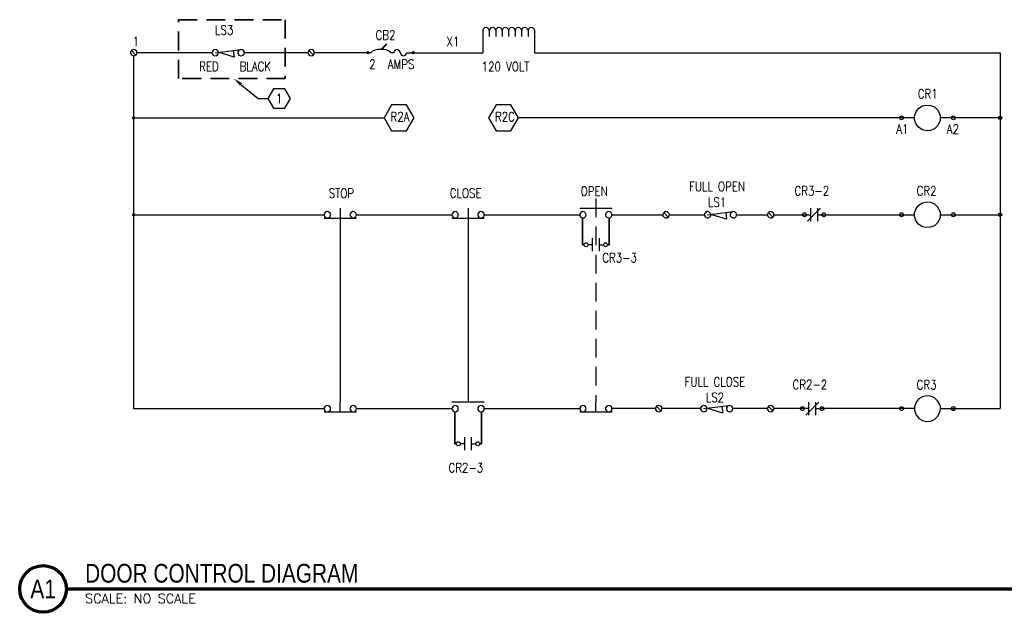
# Model space of a CAD drawing. Header units: inches. Extents: x 135.2 to 208.4, y 23.7 to 48.7.
# Tile 3 of 5: x 186.8 to 200, y 24.9 to 32.8. Entities that reach past the tile are written whole.
import ezdxf
from ezdxf import colors
from ezdxf.entities.mleader import LeaderData, LeaderLine
from ezdxf.enums import TextEntityAlignment as Align
from ezdxf.math import Vec2, Vec3

# ---------------------------------------------------------------- set-up
doc = ezdxf.new("R2010")
doc.units = ezdxf.units.IN
doc.header["$MEASUREMENT"] = 0
doc.linetypes.add('DASHED2', pattern=[0.375, 0.25, -0.125])
doc.linetypes.add('HIDDEN', pattern=[0.375, 0.25, -0.125])
for name, color, linetype, lineweight in [('E-ANNO-KEYN', 2, 'Continuous', 25), ('E-ANNO-TEXT', 2, 'Continuous', 25), ('E-DETL-GRPH', 3, 'Continuous', 35), ('E-DETL-GRPH-HIDD', 3, 'HIDDEN', 35), ('S-ANNO-SYMB', 2, 'Continuous', 25)]:
    doc.layers.add(name, color=color, linetype=linetype, lineweight=lineweight)
doc.styles.add('Annotative', font='romans.shx', dxfattribs={"width": 0.8})
doc.styles.add('Arial', font='romans.shx', dxfattribs={"width": 0.8})
doc.styles.add('ROMANS', font='ROMANS.shx', dxfattribs={"width": 0.8})
doc.styles.add('TITLES', font='swiss.ttf', dxfattribs={"height": 0.25})

# ---------------------------------------------------------------- blocks, each defined once
blk = doc.blocks.new('*U4')
at = {"linetype": 'Continuous', "lineweight": 70}
blk.add_line((1.125, 0.625), (15.179, 0.625), dxfattribs=at)
at = {"lineweight": 70}
blk.add_circle((0.812, 0.625), 0.312, dxfattribs=at)
at = {"style": 'Arial'}
blk.add_attdef('DRAWING_AREA_TITLE', text='', height=0.187, dxfattribs=at).set_placement((1.374, 0.634), align=Align.BOTTOM_LEFT)
blk.add_attdef('X#', text='', height=0.187, dxfattribs=at).set_placement((0.812, 0.625), align=Align.MIDDLE_CENTER)
blk.add_attdef('SCALE:', text='', height=0.0938, dxfattribs=at).set_placement((1.374, 0.561), align=Align.TOP_LEFT)
blk = doc.blocks.new('KEYNOTE')
at = {"transparency": 16777216, "flags": 128}
blk.add_lwpolyline([(-0.075, 0.13), (-0.15, 0), (-0.075, -0.13), (0.075, -0.13), (0.15, 0), (0.075, 0.13)], close=True, dxfattribs=at)
at = {"transparency": 16777216, "style": 'Annotative', "width": 0.8}
blk.add_attdef('KN', text='', height=0.125, dxfattribs=at).set_placement((0, 0), align=Align.MIDDLE)

msp = doc.modelspace()

# ---------------------------------------------------------------- linework, layer by layer
at = {"lineweight": -3, "transparency": 33554559}
for points in [[(188.35, 30.186), (188.348, 30.174), (188.369, 30.174)], [(188.348, 30.174), (188.35, 30.163), (188.369, 30.174)], [(188.359, 30.193), (188.35, 30.186), (188.369, 30.174)], [(188.35, 30.163), (188.359, 30.155), (188.369, 30.174)], [(188.369, 30.197), (188.359, 30.193), (188.369, 30.174)], [(188.359, 30.155), (188.369, 30.152), (188.369, 30.174)], [(188.38, 30.193), (188.369, 30.197), (188.369, 30.174)], [(188.388, 30.186), (188.38, 30.193), (188.369, 30.174)], [(188.391, 30.174), (188.388, 30.186), (188.369, 30.174)], [(188.369, 30.152), (188.38, 30.155), (188.369, 30.174)], [(188.38, 30.155), (188.388, 30.163), (188.369, 30.174)], [(188.388, 30.163), (188.391, 30.174), (188.369, 30.174)]]:
    msp.add_solid(points, dxfattribs=at)
at = {"layer": 'E-DETL-GRPH', "lineweight": -3}
for p, q in [((191.129, 30.261), (191.129, 27.67)), ((192.835, 30.261), (192.835, 27.67))]:
    msp.add_line(p, q, dxfattribs=at)
at = {"layer": 'E-DETL-GRPH', "linetype": 'DASHED2'}
msp.add_lwpolyline([(188.968, 32.781), (190.394, 32.781), (190.394, 31.996), (188.968, 31.996)], close=True, dxfattribs=at)
at = {"layer": 'E-DETL-GRPH', "lineweight": -3}
for points in [[(193.032, 32.643), (193.032, 32.34)], [(193.119, 32.643), (193.119, 32.557)], [(193.205, 32.643), (193.205, 32.557)], [(193.292, 32.643), (193.292, 32.557)], [(193.377, 32.643), (193.377, 32.557)], [(193.465, 32.643), (193.465, 32.557)], [(193.55, 32.643), (193.55, 32.557)], [(193.637, 32.643), (193.637, 32.557)], [(193.723, 32.643), (193.723, 32.34)], [(188.328, 32.352), (188.327, 32.34), (188.328, 32.328)], [(188.4, 32.309), (188.339, 32.371)], [(188.406, 32.317), (188.411, 32.328), (188.412, 32.34), (188.411, 32.352), (188.406, 32.363)], [(189.416, 32.352), (189.414, 32.34), (189.416, 32.328)], [(189.457, 32.34), (189.796, 32.383)], [(189.494, 32.317), (189.498, 32.328), (189.5, 32.34), (189.498, 32.352), (189.494, 32.363)], [(189.7, 32.369), (189.7, 32.371), (189.712, 32.282), (189.5, 32.346)], [(189.761, 32.352), (189.76, 32.34), (189.761, 32.328)], [(190.696, 32.34), (189.845, 32.34), (189.844, 32.352), (189.839, 32.363)], [(190.698, 32.352), (190.696, 32.34), (190.698, 32.328)], [(190.77, 32.309), (190.708, 32.371)], [(190.776, 32.317), (190.78, 32.328), (190.782, 32.34), (190.78, 32.352), (190.776, 32.363)], [(191.671, 32.384), (191.741, 32.455)], [(191.749, 32.452), (191.683, 32.383)], [(191.741, 32.455), (191.749, 32.452)], [(191.845, 32.351), (191.844, 32.34)], [(191.929, 32.34), (191.928, 32.351)], [(188.369, 32.297), (188.369, 27.584), (190.913, 27.584)], [(189.413, 32.34), (188.412, 32.34)], [(189.839, 32.317), (189.844, 32.328), (189.845, 32.34)], [(191.541, 32.34), (190.782, 32.34)], [(191.544, 32.346), (191.543, 32.34)], [(191.799, 32.34), (191.798, 32.346)], [(191.844, 32.34), (191.801, 32.34)], [(191.931, 32.34), (191.932, 32.329)], [(192.015, 32.329), (192.016, 32.34)], [(192.016, 32.34), (193.032, 32.34)], [(193.723, 32.34), (199.941, 32.34), (199.941, 27.584)], [(188.369, 31.469), (191.715, 31.469)], [(198.798, 31.469), (193.509, 31.469)], [(199.941, 31.469), (199.143, 31.469)], [(194.326, 30.261), (194.759, 30.261)], [(197.371, 30.088), (197.544, 30.261)], [(197.414, 30.088), (197.414, 30.261)], [(197.501, 30.261), (197.501, 30.088)], [(188.369, 30.174), (190.913, 30.174)], [(190.915, 30.186), (190.913, 30.174), (190.915, 30.161)], [(190.913, 30.131), (191.345, 30.131)], [(190.993, 30.151), (190.997, 30.161), (190.999, 30.174), (190.997, 30.186), (190.993, 30.197)], [(191.26, 30.186), (191.258, 30.174), (191.26, 30.161)], [(191.338, 30.151), (191.342, 30.161), (191.344, 30.174), (191.342, 30.186), (191.338, 30.197)], [(191.344, 30.174), (192.62, 30.174)], [(192.621, 30.186), (192.62, 30.174), (192.621, 30.161)], [(192.62, 30.131), (193.052, 30.131)], [(192.699, 30.151), (192.704, 30.161), (192.705, 30.174), (192.704, 30.186), (192.699, 30.197)], [(192.966, 30.186), (192.965, 30.174), (192.966, 30.161)], [(193.044, 30.151), (193.049, 30.161), (193.051, 30.174), (193.049, 30.186), (193.044, 30.197)], [(193.052, 30.174), (194.326, 30.174)], [(194.328, 30.186), (194.326, 30.174), (194.328, 30.161)], [(194.406, 30.151), (194.41, 30.161), (194.412, 30.174), (194.41, 30.186), (194.406, 30.197)], [(194.673, 30.186), (194.671, 30.174), (194.673, 30.161)], [(194.751, 30.151), (194.756, 30.161), (194.757, 30.174), (194.756, 30.186), (194.751, 30.197)], [(194.759, 30.174), (195.437, 30.174)], [(195.438, 30.186), (195.437, 30.174), (195.438, 30.161)], [(195.51, 30.143), (195.449, 30.204)], [(195.516, 30.197), (195.521, 30.186), (195.522, 30.174), (195.991, 30.174)], [(195.516, 30.151), (195.521, 30.161), (195.522, 30.174)], [(195.993, 30.186), (195.991, 30.174), (195.993, 30.161)], [(196.034, 30.174), (196.375, 30.218)], [(196.071, 30.151), (196.076, 30.161), (196.077, 30.174), (196.076, 30.186), (196.071, 30.197)], [(196.279, 30.203), (196.279, 30.206), (196.289, 30.116), (196.077, 30.18)], [(196.338, 30.186), (196.337, 30.174), (196.338, 30.161)], [(196.416, 30.151), (196.421, 30.161), (196.422, 30.174), (196.421, 30.186), (196.416, 30.197)], [(196.424, 30.174), (196.835, 30.174)], [(196.836, 30.186), (196.835, 30.174), (196.836, 30.161)], [(196.908, 30.143), (196.847, 30.204)], [(196.914, 30.151), (196.919, 30.161), (196.92, 30.174), (196.919, 30.186), (196.914, 30.197)], [(196.922, 30.174), (197.414, 30.174)], [(197.501, 30.174), (198.798, 30.174)], [(199.143, 30.174), (199.941, 30.174)], [(194.499, 29.687), (194.499, 29.86)], [(194.586, 29.86), (194.586, 29.687)], [(194.499, 29.774), (194.438, 29.774)], [(194.586, 29.774), (194.646, 29.774)], [(191.129, 27.54), (191.129, 27.67)], [(193.052, 27.67), (192.62, 27.67)], [(194.542, 27.54), (194.542, 27.67)], [(195.982, 27.584), (196.321, 27.627)], [(197.345, 27.497), (197.518, 27.67)], [(197.388, 27.497), (197.388, 27.67)], [(197.475, 27.67), (197.475, 27.497)], [(199.136, 27.633), (199.142, 27.608), (199.143, 27.584), (199.941, 27.584)], [(190.915, 27.596), (190.913, 27.584), (190.915, 27.572)], [(190.913, 27.54), (191.345, 27.54)], [(190.993, 27.561), (190.997, 27.572), (190.999, 27.584), (190.997, 27.596), (190.993, 27.607)], [(191.26, 27.596), (191.258, 27.584), (191.26, 27.572)], [(191.338, 27.561), (191.342, 27.572), (191.344, 27.584), (191.342, 27.596), (191.338, 27.607)], [(191.344, 27.584), (192.62, 27.584)], [(192.621, 27.596), (192.62, 27.584), (192.621, 27.572)], [(192.699, 27.561), (192.704, 27.572), (192.705, 27.584), (192.704, 27.596), (192.699, 27.607)], [(192.966, 27.596), (192.965, 27.584), (192.966, 27.572)], [(193.044, 27.561), (193.049, 27.572), (193.051, 27.584), (193.049, 27.596), (193.044, 27.607)], [(193.052, 27.584), (194.326, 27.584)], [(194.328, 27.596), (194.326, 27.584), (194.328, 27.572)], [(194.326, 27.54), (194.759, 27.54)], [(194.406, 27.561), (194.41, 27.572), (194.412, 27.584), (194.41, 27.596), (194.406, 27.607)], [(194.673, 27.596), (194.671, 27.584), (194.673, 27.572)], [(194.751, 27.561), (194.756, 27.572), (194.757, 27.584), (194.756, 27.596), (194.751, 27.607)], [(195.336, 27.584), (194.759, 27.584)], [(195.339, 27.596), (195.338, 27.584), (195.339, 27.572)], [(195.411, 27.553), (195.35, 27.615)], [(195.417, 27.561), (195.422, 27.572), (195.423, 27.584), (195.422, 27.596), (195.417, 27.607)], [(195.938, 27.584), (195.423, 27.584)], [(195.941, 27.596), (195.94, 27.584), (195.941, 27.572)], [(196.019, 27.561), (196.024, 27.572), (196.025, 27.584), (196.024, 27.596), (196.019, 27.607)], [(196.225, 27.613), (196.225, 27.615), (196.237, 27.524), (196.025, 27.589)], [(196.286, 27.596), (196.285, 27.584), (196.286, 27.572)], [(196.364, 27.561), (196.369, 27.572), (196.37, 27.584), (196.369, 27.596), (196.364, 27.607)], [(196.832, 27.584), (196.37, 27.584)], [(196.833, 27.596), (196.832, 27.584), (196.833, 27.572)], [(196.905, 27.553), (196.844, 27.615)], [(196.911, 27.561), (196.916, 27.572), (196.917, 27.584), (196.916, 27.596), (196.911, 27.607)], [(197.388, 27.584), (196.917, 27.584)], [(197.475, 27.584), (197.561, 27.584)], [(198.798, 27.584), (197.561, 27.584)], [(198.8, 27.608), (198.798, 27.584), (198.8, 27.56)], [(199.136, 27.535), (199.142, 27.56), (199.143, 27.584)], [(192.792, 27.115), (192.731, 27.115)], [(192.792, 27.028), (192.792, 27.201)], [(192.879, 27.201), (192.879, 27.028)], [(192.879, 27.115), (192.939, 27.115)]]:
    msp.add_lwpolyline(points, dxfattribs=at)
for points in [[(192.015, 31.297), (192.114, 31.469), (192.015, 31.642), (191.815, 31.642), (191.715, 31.469), (191.815, 31.297)], [(193.408, 31.297), (193.509, 31.469), (193.408, 31.642), (193.209, 31.642), (193.11, 31.469), (193.209, 31.297)]]:
    msp.add_lwpolyline(points, close=True, dxfattribs=at)
at = {"layer": 'E-DETL-GRPH'}
for points in [[(194.363, 30.131), (194.363, 29.774), (194.386, 29.774)], [(194.722, 30.131), (194.722, 29.774), (194.699, 29.774)], [(192.657, 27.542), (192.657, 27.115), (192.679, 27.115)], [(193.015, 27.542), (193.015, 27.115), (192.992, 27.115)]]:
    msp.add_lwpolyline(points, dxfattribs=at)
at = {"layer": 'E-DETL-GRPH', "lineweight": -3}
for centre, radius in [((198.625, 31.469), 0.026), ((199.316, 31.469), 0.026), ((199.941, 31.469), 0.0215), ((197.328, 30.174), 0.026), ((197.586, 30.174), 0.026), ((198.625, 30.174), 0.026), ((199.316, 30.174), 0.026), ((199.941, 30.174), 0.0215), ((194.412, 29.774), 0.026), ((194.671, 29.774), 0.026), ((197.301, 27.584), 0.026), ((197.561, 27.584), 0.026), ((198.625, 27.584), 0.026), ((199.316, 27.584), 0.026), ((192.705, 27.115), 0.026), ((192.965, 27.115), 0.026)]:
    msp.add_circle(centre, radius, dxfattribs=at)
for points, knots in [([(193.116, 32.643), (193.115, 32.646), (193.114, 32.65), (193.113, 32.653), (193.093, 32.684), (193.057, 32.684), (193.037, 32.653), (193.036, 32.65), (193.035, 32.646), (193.034, 32.643)], [0, 0, 0, 0, 1, 1, 1, 2, 2, 2, 3, 3, 3, 3]), ([(193.203, 32.643), (193.202, 32.646), (193.201, 32.65), (193.2, 32.653), (193.18, 32.684), (193.144, 32.684), (193.124, 32.653), (193.123, 32.65), (193.122, 32.646), (193.121, 32.643)], [0, 0, 0, 0, 1, 1, 1, 2, 2, 2, 3, 3, 3, 3]), ([(193.289, 32.643), (193.288, 32.646), (193.287, 32.65), (193.286, 32.653), (193.265, 32.684), (193.23, 32.684), (193.209, 32.653), (193.208, 32.65), (193.207, 32.646), (193.206, 32.643)], [0, 0, 0, 0, 1, 1, 1, 2, 2, 2, 3, 3, 3, 3]), ([(193.376, 32.643), (193.375, 32.646), (193.374, 32.65), (193.373, 32.653), (193.352, 32.684), (193.317, 32.684), (193.296, 32.653), (193.295, 32.65), (193.294, 32.646), (193.293, 32.643)], [0, 0, 0, 0, 1, 1, 1, 2, 2, 2, 3, 3, 3, 3]), ([(193.461, 32.643), (193.46, 32.646), (193.459, 32.65), (193.458, 32.653), (193.438, 32.684), (193.403, 32.684), (193.382, 32.653), (193.381, 32.65), (193.38, 32.646), (193.379, 32.643)], [0, 0, 0, 0, 1, 1, 1, 2, 2, 2, 3, 3, 3, 3]), ([(193.549, 32.643), (193.548, 32.646), (193.547, 32.65), (193.546, 32.653), (193.525, 32.684), (193.49, 32.684), (193.469, 32.653), (193.468, 32.65), (193.467, 32.646), (193.466, 32.643)], [0, 0, 0, 0, 1, 1, 1, 2, 2, 2, 3, 3, 3, 3]), ([(193.634, 32.643), (193.633, 32.646), (193.632, 32.65), (193.631, 32.653), (193.61, 32.684), (193.575, 32.684), (193.555, 32.653), (193.554, 32.65), (193.553, 32.646), (193.552, 32.643)], [0, 0, 0, 0, 1, 1, 1, 2, 2, 2, 3, 3, 3, 3]), ([(193.721, 32.643), (193.72, 32.646), (193.719, 32.65), (193.718, 32.653), (193.698, 32.684), (193.662, 32.684), (193.642, 32.653), (193.641, 32.65), (193.64, 32.646), (193.639, 32.643)], [0, 0, 0, 0, 1, 1, 1, 2, 2, 2, 3, 3, 3, 3]), ([(198.8, 31.445), (198.83, 31.262), (199.08, 31.243), (199.136, 31.42), (199.138, 31.428), (199.14, 31.437), (199.142, 31.445), (199.142, 31.453), (199.143, 31.461), (199.143, 31.469), (199.143, 31.477), (199.142, 31.485), (199.142, 31.494), (199.14, 31.502), (199.138, 31.51), (199.136, 31.518), (199.08, 31.695), (198.83, 31.676), (198.8, 31.494), (198.799, 31.485), (198.799, 31.477), (198.798, 31.469), (198.799, 31.461), (198.799, 31.453), (198.8, 31.445)], [0, 0, 0, 0, 1, 1, 1, 2, 2, 2, 3, 3, 3, 4, 4, 4, 5, 5, 5, 6, 6, 6, 7, 7, 7, 8, 8, 8, 8]), ([(199.136, 30.223), (199.08, 30.4), (198.83, 30.381), (198.8, 30.198), (198.799, 30.19), (198.799, 30.182), (198.798, 30.174), (198.799, 30.165), (198.799, 30.157), (198.8, 30.149), (198.83, 29.966), (199.08, 29.948), (199.136, 30.125), (199.138, 30.133), (199.14, 30.141), (199.142, 30.149), (199.142, 30.157), (199.143, 30.165), (199.143, 30.174), (199.143, 30.182), (199.142, 30.19), (199.142, 30.198), (199.14, 30.206), (199.138, 30.214), (199.136, 30.223)], [0, 0, 0, 0, 1, 1, 1, 2, 2, 2, 3, 3, 3, 4, 4, 4, 5, 5, 5, 6, 6, 6, 7, 7, 7, 8, 8, 8, 8])]:
    msp.add_open_spline(points, degree=3, knots=knots, dxfattribs=at)
for points in [[(188.406, 32.363), (188.384, 32.394), (188.341, 32.387), (188.328, 32.352)], [(189.494, 32.363), (189.471, 32.394), (189.428, 32.387), (189.416, 32.352)], [(189.839, 32.363), (189.817, 32.394), (189.774, 32.387), (189.761, 32.352)], [(190.776, 32.363), (190.753, 32.394), (190.71, 32.387), (190.698, 32.352)], [(191.798, 32.346), (191.773, 32.395), (191.569, 32.395), (191.544, 32.346)], [(191.928, 32.351), (191.917, 32.393), (191.856, 32.393), (191.845, 32.351)], [(188.328, 32.328), (188.341, 32.293), (188.384, 32.286), (188.406, 32.317)], [(189.416, 32.328), (189.428, 32.293), (189.471, 32.286), (189.494, 32.317)], [(189.761, 32.328), (189.774, 32.293), (189.817, 32.286), (189.839, 32.317)], [(190.698, 32.328), (190.71, 32.293), (190.753, 32.286), (190.776, 32.317)], [(191.932, 32.329), (191.943, 32.287), (192.004, 32.287), (192.015, 32.329)], [(190.993, 30.197), (190.97, 30.227), (190.927, 30.221), (190.915, 30.186)], [(190.915, 30.161), (190.927, 30.126), (190.97, 30.12), (190.993, 30.151)], [(191.338, 30.197), (191.316, 30.227), (191.272, 30.221), (191.26, 30.186)], [(191.26, 30.161), (191.272, 30.126), (191.316, 30.12), (191.338, 30.151)], [(192.699, 30.197), (192.677, 30.227), (192.634, 30.221), (192.621, 30.186)], [(192.621, 30.161), (192.634, 30.126), (192.677, 30.12), (192.699, 30.151)], [(193.044, 30.197), (193.022, 30.227), (192.979, 30.221), (192.966, 30.186)], [(192.966, 30.161), (192.979, 30.126), (193.022, 30.12), (193.044, 30.151)], [(194.406, 30.197), (194.383, 30.227), (194.34, 30.221), (194.328, 30.186)], [(194.328, 30.161), (194.34, 30.126), (194.383, 30.12), (194.406, 30.151)], [(194.751, 30.197), (194.729, 30.227), (194.686, 30.221), (194.673, 30.186)], [(194.673, 30.161), (194.686, 30.126), (194.729, 30.12), (194.751, 30.151)], [(195.516, 30.197), (195.494, 30.227), (195.451, 30.221), (195.438, 30.186)], [(195.438, 30.161), (195.451, 30.126), (195.494, 30.12), (195.516, 30.151)], [(196.071, 30.197), (196.049, 30.227), (196.006, 30.221), (195.993, 30.186)], [(195.993, 30.161), (196.006, 30.126), (196.049, 30.12), (196.071, 30.151)], [(196.416, 30.197), (196.394, 30.227), (196.351, 30.221), (196.338, 30.186)], [(196.338, 30.161), (196.351, 30.126), (196.394, 30.12), (196.416, 30.151)], [(196.914, 30.197), (196.892, 30.227), (196.849, 30.221), (196.836, 30.186)], [(196.836, 30.161), (196.849, 30.126), (196.892, 30.12), (196.914, 30.151)], [(199.136, 27.633), (199.08, 27.81), (198.83, 27.791), (198.8, 27.608)], [(190.993, 27.607), (190.97, 27.638), (190.927, 27.631), (190.915, 27.596)], [(191.338, 27.607), (191.316, 27.638), (191.272, 27.631), (191.26, 27.596)], [(192.699, 27.607), (192.677, 27.638), (192.634, 27.631), (192.621, 27.596)], [(193.044, 27.607), (193.022, 27.638), (192.979, 27.631), (192.966, 27.596)], [(194.406, 27.607), (194.383, 27.638), (194.34, 27.631), (194.328, 27.596)], [(194.751, 27.607), (194.729, 27.638), (194.686, 27.631), (194.673, 27.596)], [(195.417, 27.607), (195.395, 27.638), (195.352, 27.631), (195.339, 27.596)], [(196.019, 27.607), (195.997, 27.638), (195.954, 27.631), (195.941, 27.596)], [(196.364, 27.607), (196.342, 27.638), (196.299, 27.631), (196.286, 27.596)], [(196.911, 27.607), (196.889, 27.638), (196.846, 27.631), (196.833, 27.596)], [(190.915, 27.572), (190.927, 27.537), (190.97, 27.53), (190.993, 27.561)], [(191.26, 27.572), (191.272, 27.537), (191.316, 27.53), (191.338, 27.561)], [(192.621, 27.572), (192.634, 27.537), (192.677, 27.53), (192.699, 27.561)], [(192.966, 27.572), (192.979, 27.537), (193.022, 27.53), (193.044, 27.561)], [(194.328, 27.572), (194.34, 27.537), (194.383, 27.53), (194.406, 27.561)], [(194.673, 27.572), (194.686, 27.537), (194.729, 27.53), (194.751, 27.561)], [(195.339, 27.572), (195.352, 27.537), (195.395, 27.53), (195.417, 27.561)], [(195.941, 27.572), (195.954, 27.537), (195.997, 27.53), (196.019, 27.561)], [(196.286, 27.572), (196.299, 27.537), (196.342, 27.53), (196.364, 27.561)], [(196.833, 27.572), (196.846, 27.537), (196.889, 27.53), (196.911, 27.561)], [(198.8, 27.56), (198.83, 27.377), (199.08, 27.358), (199.136, 27.535)]]:
    msp.add_open_spline(points, degree=3, dxfattribs=at)
at = {"layer": 'E-DETL-GRPH', "lineweight": -3, "transparency": 33554559}
for points in [[(191.48, 32.351), (191.477, 32.34), (191.498, 32.34)], [(191.488, 32.36), (191.48, 32.351), (191.498, 32.34)], [(191.498, 32.361), (191.488, 32.36), (191.498, 32.34)], [(191.509, 32.36), (191.498, 32.361), (191.498, 32.34)], [(191.517, 32.351), (191.509, 32.36), (191.498, 32.34)], [(191.52, 32.34), (191.517, 32.351), (191.498, 32.34)], [(192.085, 32.351), (192.082, 32.34), (192.103, 32.34)], [(192.093, 32.36), (192.085, 32.351), (192.103, 32.34)], [(192.103, 32.361), (192.093, 32.36), (192.103, 32.34)], [(192.114, 32.36), (192.103, 32.361), (192.103, 32.34)], [(192.122, 32.351), (192.114, 32.36), (192.103, 32.34)], [(192.125, 32.34), (192.122, 32.351), (192.103, 32.34)], [(191.477, 32.34), (191.48, 32.329), (191.498, 32.34)], [(191.48, 32.329), (191.488, 32.322), (191.498, 32.34)], [(191.488, 32.322), (191.498, 32.319), (191.498, 32.34)], [(191.498, 32.319), (191.509, 32.322), (191.498, 32.34)], [(191.509, 32.322), (191.517, 32.329), (191.498, 32.34)], [(191.517, 32.329), (191.52, 32.34), (191.498, 32.34)], [(192.082, 32.34), (192.085, 32.329), (192.103, 32.34)], [(192.085, 32.329), (192.093, 32.322), (192.103, 32.34)], [(192.093, 32.322), (192.103, 32.319), (192.103, 32.34)], [(192.103, 32.319), (192.114, 32.322), (192.103, 32.34)], [(192.114, 32.322), (192.122, 32.329), (192.103, 32.34)], [(192.122, 32.329), (192.125, 32.34), (192.103, 32.34)], [(188.35, 31.48), (188.348, 31.469), (188.369, 31.469)], [(188.348, 31.469), (188.35, 31.458), (188.369, 31.469)], [(188.359, 31.489), (188.35, 31.48), (188.369, 31.469)], [(188.35, 31.458), (188.359, 31.451), (188.369, 31.469)], [(188.369, 31.492), (188.359, 31.489), (188.369, 31.469)], [(188.359, 31.451), (188.369, 31.448), (188.369, 31.469)], [(188.38, 31.489), (188.369, 31.492), (188.369, 31.469)], [(188.388, 31.48), (188.38, 31.489), (188.369, 31.469)], [(188.391, 31.469), (188.388, 31.48), (188.369, 31.469)], [(188.369, 31.448), (188.38, 31.451), (188.369, 31.469)], [(188.38, 31.451), (188.388, 31.458), (188.369, 31.469)], [(188.388, 31.458), (188.391, 31.469), (188.369, 31.469)]]:
    msp.add_solid(points, dxfattribs=at)
at = {"layer": 'E-DETL-GRPH-HIDD', "lineweight": -3}
msp.add_line((194.542, 30.391), (194.542, 27.67), dxfattribs=at)

# ---------------------------------------------------------------- block references
at = {"layer": 'S-ANNO-SYMB', "lineweight": -3}
ref = msp.add_blockref('*U4', (186.347, 24.55), dxfattribs=at)
ref.add_attrib('SCALE:', 'SCALE: NO SCALE', dxfattribs={"layer": '0', "height": 0.125, "style": 'ROMANS'}).set_placement((187.721, 25.11), align=Align.TOP_LEFT)
ref.add_attrib('DRAWING_AREA_TITLE', 'DOOR CONTROL DIAGRAM ', dxfattribs={"layer": '0', "height": 0.25, "style": 'TITLES', "width": 0.796875}).set_placement((187.721, 25.184), align=Align.BOTTOM_LEFT)
ref.add_attrib('X#', 'A1', dxfattribs={"layer": '0', "height": 0.25, "style": 'TITLES', "width": 0.796875}).set_placement((187.16, 25.175), align=Align.MIDDLE_CENTER)

# ---------------------------------------------------------------- texts
at = {"layer": 'E-ANNO-TEXT', "lineweight": -3, "char_height": 0.125, "style": 'Annotative'}
for s, insert, attachment_point in [('LS3', (189.456, 32.58), 7), ('CB2', (191.601, 32.513), 7), ('1', (188.356, 32.427), 7), ('X1', (192.548, 32.427), 7), ('RED', (189.244, 32.094), 7), ('BLACK', (189.784, 32.095), 7), ('2', (191.514, 32.123), 7), ('AMPS', (191.763, 32.123), 7), ('120 VOLT', (193.017, 32.091), 7), ('CR1', (198.842, 31.728), 7), ('R2A', (191.8, 31.422), 7), ('R2C', (193.195, 31.422), 7), ('A1', (198.554, 31.257), 7), ('A2', (199.229, 31.257), 7), ('STOP', (190.975, 30.4), 7), ('CLOSE', (192.591, 30.4), 7), ('OPEN', (194.34, 30.426), 7), ('CR3-2', (197.195, 30.432), 7), ('CR2', (198.827, 30.432), 7), ('CR3-3', (194.628, 29.538), 7), ('CR2-2', (197.169, 27.842), 7), ('CR3', (198.827, 27.841), 7), ('CR2-3', (192.574, 26.857), 1)]:
    msp.add_mtext(s, dxfattribs=dict(at, insert=insert, attachment_point=attachment_point))
at = {"layer": 'E-ANNO-TEXT', "lineweight": -3, "insert": (196.161, 30.614), "char_height": 0.125, "width": 0.87731, "attachment_point": 2, "line_spacing_factor": 0.667606, "style": 'Annotative'}
msp.add_mtext('\\pxsm1;FULL OPEN {\\H0.99948x;LS1}', dxfattribs=at)
at = {"layer": 'E-ANNO-TEXT', "lineweight": -3, "insert": (196.133, 28.005), "char_height": 0.125, "width": 0.95516, "attachment_point": 2, "style": 'Annotative'}
msp.add_mtext('FULL CLOSE LS2', dxfattribs=at)

# ---------------------------------------------------------------- leaders
at = {"layer": 'E-ANNO-KEYN', "lineweight": -3}
ml = msp.add_multileader_block('Standard', dxfattribs=at)
ml.set_content('KEYNOTE', color=256)
ml.set_attribute('KN', '1', width=0)
ml.set_leader_properties(color=1, linetype='ByLayer', lineweight=-1)
ml.build(insert=Vec2(0, 0))
ml.multileader.update_dxf_attribs({"text_right_attachment_type": 6, "dogleg_length": 0.13, "arrow_head_size": 0.125})
ctx = ml.context
ctx.base_point, ctx.char_height, ctx.arrow_head_size, ctx.landing_gap_size, ctx.plane_origin = Vec3(190.163, 31.727), 0.00141, 0.125, 0.000703, Vec3(222.139, 39.357)
ctx.right_attachment = 6
notes = []
notes.append((ctx, [(1, (1, 1, 0), (190.033, 31.727), (1, 0), 0.13, [(0, [(189.706, 31.996)], 0, [])])]))
ctx.block.insert = Vec3(190.313, 31.727)
for ctx, leaders in notes:
    for number, flags, end, landing, length, lines in leaders:
        leader = LeaderData()
        leader.index, (leader.has_last_leader_line, leader.has_dogleg_vector, leader.attachment_direction) = number, flags
        leader.last_leader_point, leader.dogleg_vector, leader.dogleg_length = Vec3(end), Vec3(landing), length
        for number, points, colour, breaks in lines:
            line = LeaderLine()
            line.index, line.vertices, line.color, line.breaks = number, Vec3.list(points), colors.encode_raw_color(colour), breaks
            leader.lines.append(line)
        ctx.leaders.append(leader)

doc.saveas('drawing.dxf')
